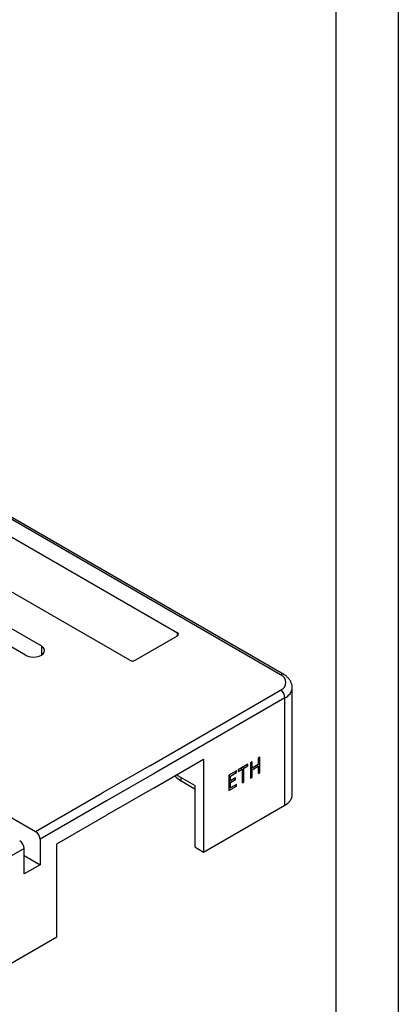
# Model space of a CAD drawing. Header units: millimetres. Extents: x 39 to 249, y 20 to 314.
# Tile 8 of 9: x 218 to 249, y 154 to 233. Entities that reach past the tile are written whole.
import ezdxf

# ---------------------------------------------------------------- set-up
doc = ezdxf.new("R2010")
doc.units = ezdxf.units.MM

msp = doc.modelspace()

# ---------------------------------------------------------------- linework, layer by layer
at = {"color": 7, "linetype": 'Continuous', "lineweight": 25}
for p, q in [((239.2697, 180.4439), (189.4894, 209.1814)), ((239.5197, 180.4686), (189.7394, 209.2062)), ((218.8697, 182.0154), (179.5899, 204.6912)), ((180.8627, 205.4259), (220.1425, 182.7502)), ((194.5452, 204.8749), (231.0319, 183.8115)), ((227.2135, 181.6072), (190.7268, 202.6706)), ((167.7812, 197.8742), (219.6828, 167.912)), ((227.6378, 181.6072), (231.0319, 183.5666)), ((228.8045, 173.1778), (239.2697, 179.2192)), ((240.209, 170.8496), (240.209, 179.4233)), ((239.6232, 178.6069), (229.1581, 172.5655)), ((239.6232, 170.0332), (239.6232, 178.6069)), ((229.1581, 171.4223), (233.1179, 173.7082)), ((233.1179, 173.7082), (233.1179, 166.2777)), ((236.6518, 173.2982), (235.8742, 172.8493)), ((236.5349, 173.2308), (236.6518, 173.1633)), ((236.6518, 173.1633), (236.6518, 173.2982)), ((236.9883, 173.4939), (236.8555, 173.4173)), ((236.8555, 173.4173), (236.8555, 172.1925)), ((236.9883, 172.98), (236.9883, 173.4939)), ((237.4875, 173.2682), (236.9883, 172.98)), ((237.3707, 173.2008), (237.4875, 173.1333)), ((237.4082, 173.1791), (237.4082, 173.2224)), ((237.6203, 173.8588), (237.4875, 173.7821)), ((237.4875, 173.7821), (237.4875, 173.2682)), ((237.6203, 172.634), (237.6203, 173.8588)), ((232.4108, 171.5852), (230.9255, 172.4426)), ((235.7329, 172.7677), (235.1208, 172.4144)), ((235.1208, 172.4144), (235.1208, 171.1925)), ((235.1367, 172.4236), (235.2536, 172.3562)), ((235.2536, 172.3562), (235.7329, 172.6328)), ((235.616, 172.7003), (235.7329, 172.6328)), ((235.7329, 172.6328), (235.7329, 172.7677)), ((235.8742, 172.7144), (236.1966, 172.9005)), ((235.8742, 172.8493), (235.8742, 172.7144)), ((236.0797, 172.968), (236.1966, 172.9005)), ((236.1172, 172.9463), (236.1172, 172.9896)), ((236.1966, 172.9005), (236.1966, 171.8121)), ((236.2125, 173.0446), (236.3294, 172.9772)), ((236.3294, 172.9772), (236.6518, 173.1633)), ((236.3294, 171.8887), (236.3294, 172.9772)), ((236.8555, 173.0567), (236.9883, 172.98)), ((236.8555, 173.0134), (236.893, 173.0351)), ((236.8555, 172.9218), (236.9883, 172.8451)), ((236.9883, 172.8451), (237.4875, 173.1333)), ((236.9883, 172.2691), (236.9883, 172.8451)), ((237.4875, 173.1333), (237.4875, 172.5573)), ((237.4875, 172.7106), (237.6203, 172.634)), ((237.4875, 172.5573), (237.6203, 172.634)), ((231.3147, 171.9724), (232.4108, 171.3397)), ((235.1208, 172.0553), (235.2536, 171.9786)), ((235.1208, 172.012), (235.1583, 172.0336)), ((235.1208, 171.9204), (235.2536, 171.8437)), ((235.2536, 171.9786), (235.2536, 172.3562)), ((235.6573, 172.2117), (235.2536, 171.9786)), ((235.2536, 171.8437), (235.6573, 172.0768)), ((235.2536, 171.4041), (235.2536, 171.8437)), ((235.7488, 171.69), (235.2536, 171.4041)), ((235.5405, 172.1442), (235.6573, 172.0768)), ((235.632, 171.6225), (235.7488, 171.5551)), ((235.6573, 172.0768), (235.6573, 172.2117)), ((235.7488, 171.5551), (235.7488, 171.69)), ((236.1966, 171.9654), (236.3294, 171.8887)), ((236.1966, 171.8121), (236.3294, 171.8887)), ((236.8555, 172.3458), (236.9883, 172.2691)), ((236.8555, 172.1925), (236.9883, 172.2691)), ((219.6828, 167.912), (224.9861, 170.9735)), ((232.4108, 171.5852), (232.4108, 166.6859)), ((235.1208, 171.1925), (235.7488, 171.5551)), ((235.1208, 171.4807), (235.2536, 171.4041)), ((235.1208, 171.4374), (235.1583, 171.4591)), ((225.3397, 170.3612), (220.0364, 167.2996)), ((233.1179, 166.2777), (239.6232, 170.0332)), ((221.3799, 166.9321), (225.3397, 169.218)), ((220.0364, 167.2996), (220.0364, 165.2583)), ((221.3799, 159.5015), (221.3799, 166.9321)), ((218.7636, 166.5649), (214.8745, 164.3197)), ((218.7636, 164.5235), (218.7636, 166.5649)), ((232.4108, 166.6859), (233.1179, 166.2777)), ((218.7636, 165.993), (220.0364, 165.2583)), ((220.0364, 165.2583), (218.7636, 164.5235)), ((214.8745, 155.7461), (221.3799, 159.5015))]:
    msp.add_line(p, q, dxfattribs=at)
at = {"color": 8, "linetype": 'Continuous', "lineweight": 25}
for p, q in [((231.0319, 183.5666), (231.0319, 183.8115)), ((220.1425, 182.7502), (220.1425, 182.0154)), ((231.3147, 171.9724), (231.3147, 172.2179))]:
    msp.add_line(p, q, dxfattribs=at)
for p, q in [((228.8045, 173.1778), (224.9861, 170.9735)), ((229.1581, 172.5655), (225.3397, 170.3612)), ((229.1581, 171.4223), (225.3397, 169.218))]:
    msp.add_line(p, q)
for points in [[(38.6841, 314.4672), (248.6841, 314.4672), (248.6841, 20.4672), (38.6841, 20.4672)], [(43.6841, 309.4672), (243.6841, 309.4672), (243.6841, 25.4672), (43.6841, 25.4672)]]:
    msp.add_lwpolyline(points, close=True)
at = {"color": 7, "linetype": 'Continuous', "lineweight": 25, "flags": 128}
msp.add_lwpolyline([(218.8697, 182.0154), (219.0561, 181.9329), (219.2731, 181.881), (219.5061, 181.8633), (219.739, 181.881), (219.9561, 181.9329), (220.1425, 182.0154), (220.2855, 182.123), (220.3754, 182.2484), (220.4061, 182.3828), (220.3754, 182.5173), (220.2855, 182.6426), (220.1425, 182.7502)], dxfattribs=at)
at = {"color": 7, "linetype": 'Continuous', "lineweight": 25}
for centre, radius, start, end in [((230.9854, 183.6891), 0.131, 290.783421, 69.216579), ((227.4256, 182.0167), 0.4611, 242.609672, 297.390328), ((239.0373, 179.8316), 0.6549, 290.783421, 69.216579), ((238.8556, 178.5719), 0.7684, 2.605478, 57.394522), ((232.1398, 173.4806), 1.7191, 219.771769, 241.319517), ((239.2093, 170.9486), 1.0046, 294.333236, 354.346623), ((219.2688, 167.2647), 0.7684, 2.605478, 57.394522), ((217.996, 166.5299), 0.7684, 2.605478, 57.394522)]:
    msp.add_arc(centre, radius, start, end, dxfattribs=at)
at = {"color": 8, "linetype": 'Continuous', "lineweight": 25}
for centre, radius, start, end in [((239.4163, 180.2391), 0.2518, 65.947538, 125.595358), ((239.2096, 179.5218), 1.0041, 294.325022, 354.442383)]:
    msp.add_arc(centre, radius, start, end, dxfattribs=at)
at = {"color": 7, "linetype": 'Continuous', "lineweight": 25}
msp.add_open_spline([(240.2039, 179.4252), (240.2055, 179.4442), (240.213, 179.539), (240.1739, 179.7083), (240.0896, 179.9201), (239.9578, 180.1144), (239.7842, 180.2911), (239.6293, 180.404), (239.535, 180.4596), (239.5197, 180.4686)], degree=3, knots=[0, 0, 0, 0, 0.0446978, 0.2223557, 0.398189, 0.5771764, 0.7635779, 0.9615333, 1, 1, 1, 1], dxfattribs=at)

doc.saveas('drawing.dxf')
